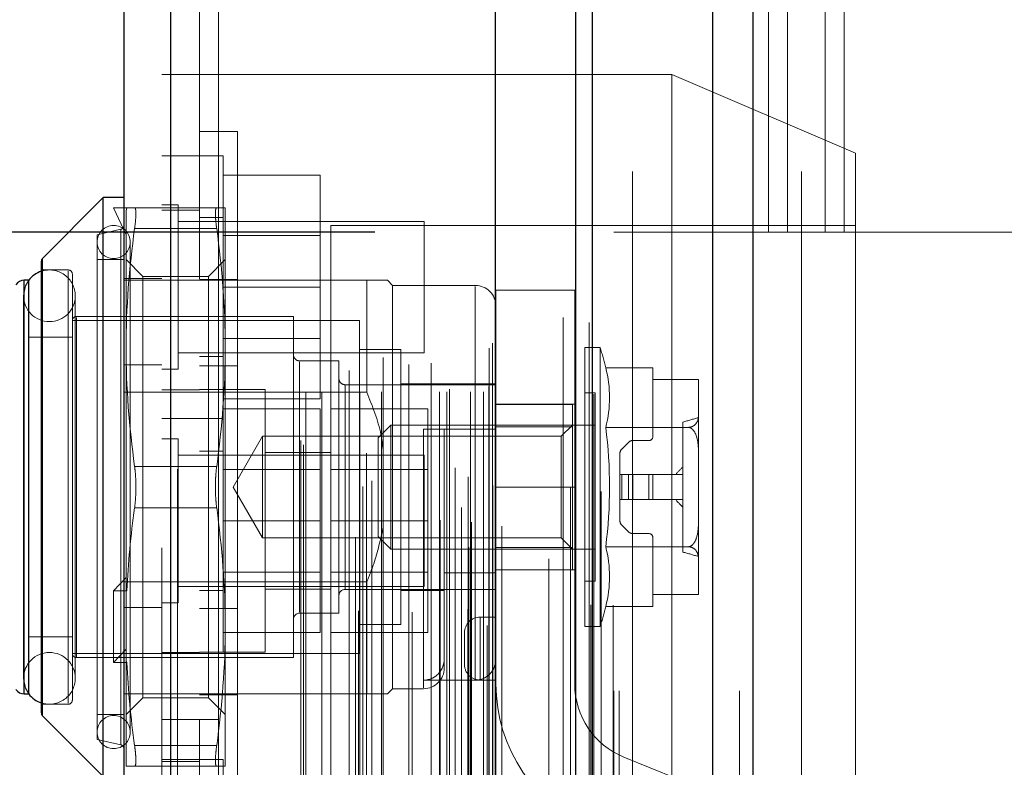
# Model space of a CAD drawing. Header units: inches. Extents: x 0.2 to 10.8, y 0.2 to 8.2.
# Tile 113 of 146: x 5.9521 to 6.0771, y 3.2585 to 3.3534. Entities that reach past the tile are written whole.
import ezdxf

# ---------------------------------------------------------------- set-up
doc = ezdxf.new("R2010")
doc.units = ezdxf.units.IN
doc.header["$MEASUREMENT"] = 0
doc.linetypes.add('HIDDEN', pattern=[0.07500000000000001, 0.05, -0.025])
doc.layers.add('DIMENSIONS', color=140, linetype='Continuous')
doc.styles.add('SLDTEXTSTYLE0', font='TXT', dxfattribs={"width": 0.7})
doc.dimstyles.new('SLDDIMSTYLE0', dxfattribs={"dimtxt": 0.0849609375, "dimasz": 0.13, "dimexe": 0, "dimexo": 0.0625, "dimgap": 0.021240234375, "dimtad": 0, "dimtih": 1, "dimtoh": 1, "dimlfac": 15, "dimrnd": 1e-09, "dimzin": 12, "dimdsep": 46, "dimtxsty": 'SLDTEXTSTYLE0', "dimsah": 1, "dimcen": 0.09, "dimadec": 0, "dimazin": 3, "dimtfac": 1, "dimtofl": 0, "dimtmove": 0, "dimatfit": 3, "dimfxl": 0, "dimfrac": 2, "dimtolj": 1, "dimtzin": 12, "dimarcsym": 0})

# ---------------------------------------------------------------- blocks, each defined once
blk = doc.blocks.new('_D_16')
at = {"layer": 'DIMENSIONS'}
for p, q in [((5.997191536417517, 5.35869554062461), (5.563346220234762, 5.358695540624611)), ((5.688346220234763, 5.358695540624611), (5.688346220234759, 4.423392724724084)), ((5.526772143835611, 4.269341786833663), (5.498242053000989, 4.269341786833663)), ((5.498242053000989, 4.269341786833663), (5.498242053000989, 4.13431092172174)), ((5.849920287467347, 4.269341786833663), (5.87845037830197, 4.269341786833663)), ((5.87845037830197, 4.269341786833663), (5.87845037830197, 4.13431092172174)), ((5.498242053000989, 4.13431092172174), (5.526772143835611, 4.13431092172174)), ((5.87845037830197, 4.13431092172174), (5.849920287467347, 4.13431092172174)), ((5.688346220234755, 3.326428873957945), (5.688346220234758, 4.115290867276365)), ((5.997191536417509, 3.326428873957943), (5.563346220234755, 3.326428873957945))]:
    blk.add_line(p, q, dxfattribs=at)
for points in [[(5.688346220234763, 5.358695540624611), (5.668346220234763, 5.228695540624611), (5.708346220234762, 5.228695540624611)], [(5.688346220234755, 3.326428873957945), (5.708346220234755, 3.456428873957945), (5.668346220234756, 3.456428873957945)]]:
    blk.add_solid(points, dxfattribs=at)
at = {"layer": 'DIMENSIONS', "char_height": 0.08333333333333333, "attachment_point": 1, "style": 'SLDTEXTSTYLE0'}
for s, insert in [('30.48', (5.52677213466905, 4.395784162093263)), ('774.3', (5.526772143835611, 4.241733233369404))]:
    blk.add_mtext(s, dxfattribs=dict(at, insert=insert))
blk = doc.blocks.new('_D_17')
at = {"layer": 'DIMENSIONS'}
for p, q in [((5.97272486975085, 5.450895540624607), (5.251643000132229, 5.450895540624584)), ((5.37664300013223, 5.450895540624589), (5.376643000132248, 4.913216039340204)), ((5.215068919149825, 4.783084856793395), (5.186538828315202, 4.783084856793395)), ((5.186538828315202, 4.783084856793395), (5.186538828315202, 4.648053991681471)), ((5.538217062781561, 4.783084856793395), (5.566747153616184, 4.783084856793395)), ((5.566747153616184, 4.783084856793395), (5.566747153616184, 4.648053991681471)), ((5.186538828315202, 4.648053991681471), (5.215068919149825, 4.648053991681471)), ((5.566747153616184, 4.648053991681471), (5.538217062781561, 4.648053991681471)), ((5.376643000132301, 3.234162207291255), (5.37664300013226, 4.494003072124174)), ((5.972724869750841, 3.234162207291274), (5.2516430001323, 3.234162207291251))]:
    blk.add_line(p, q, dxfattribs=at)
for points in [[(5.37664300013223, 5.450895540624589), (5.356643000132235, 5.320895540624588), (5.396643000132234, 5.32089554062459)], [(5.376643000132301, 3.234162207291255), (5.396643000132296, 3.364162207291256), (5.356643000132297, 3.364162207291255)]]:
    blk.add_solid(points, dxfattribs=at)
at = {"layer": 'DIMENSIONS', "char_height": 0.08333333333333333, "attachment_point": 1, "style": 'SLDTEXTSTYLE0'}
for s, insert in [('33.25', (5.215068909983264, 4.909527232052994)), ('844.6', (5.215068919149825, 4.755476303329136)), ('OPENING', (5.114605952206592, 4.601425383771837))]:
    blk.add_mtext(s, dxfattribs=dict(at, insert=insert))

msp = doc.modelspace()

# ---------------------------------------------------------------- linework, layer by layer
at = {"color": 7, "linetype": 'Continuous', "lineweight": 25}
for p, q in [((6.045185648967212, 5.52489243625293), (6.045185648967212, 3.168228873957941)), ((6.040094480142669, 3.168228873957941), (6.040094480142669, 5.523948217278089)), ((6.022724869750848, 3.168228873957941), (6.022724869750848, 5.516562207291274)), ((6.024833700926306, 3.168228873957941), (6.024833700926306, 5.516769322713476)), ((6.012482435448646, 3.189112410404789), (6.012482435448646, 5.495998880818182)), ((5.971265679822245, 3.196380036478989), (5.971265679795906, 5.488731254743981)), ((5.965315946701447, 5.48637513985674), (5.965315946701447, 3.198736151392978)), ((5.962691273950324, 3.330836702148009), (5.954971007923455, 3.32311643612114)), ((5.965315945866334, 3.330836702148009), (5.962691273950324, 3.330836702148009)), ((5.962691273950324, 3.257345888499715), (5.962691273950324, 3.330836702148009)), ((5.954971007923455, 3.265066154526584), (5.954971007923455, 3.323116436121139)), ((5.954817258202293, 3.265437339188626), (5.954817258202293, 3.322745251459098)), ((5.953218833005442, 3.320338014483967), (5.952650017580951, 3.320338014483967)), ((5.952650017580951, 3.267844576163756), (5.952650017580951, 3.320338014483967)), ((5.953242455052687, 3.267844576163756), (5.953242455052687, 3.320338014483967)), ((5.952650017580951, 3.267844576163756), (5.953218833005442, 3.267844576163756)), ((5.954971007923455, 3.265066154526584), (5.962691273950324, 3.257345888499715))]:
    msp.add_line(p, q, dxfattribs=at)
at = {"color": 7, "linetype": 'HIDDEN', "lineweight": 18}
for p, q in [((6.045185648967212, 5.52489243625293), (6.045185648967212, 3.168228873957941)), ((6.045185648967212, 3.168228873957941), (6.045185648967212, 5.524892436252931)), ((6.045185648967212, 3.168228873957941), (6.045185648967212, 5.524892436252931)), ((6.040094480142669, 3.168228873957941), (6.040094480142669, 5.523948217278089)), ((6.043488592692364, 3.168228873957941), (6.043488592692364, 5.523948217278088)), ((6.043488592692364, 3.168228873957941), (6.043488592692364, 5.523948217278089)), ((6.024833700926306, 3.168228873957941), (6.024833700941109, 5.516769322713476)), ((6.02752486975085, 3.168228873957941), (6.02752486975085, 5.516562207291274)), ((6.028227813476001, 3.168228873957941), (6.028227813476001, 5.516769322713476)), ((6.028227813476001, 3.168228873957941), (6.028227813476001, 5.516769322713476)), ((6.024630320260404, 3.179136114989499), (6.024630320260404, 5.50597517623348)), ((6.009102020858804, 3.186445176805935), (6.009102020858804, 5.498666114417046)), ((6.009102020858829, 3.18644517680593), (6.009102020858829, 5.49866611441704)), ((6.009034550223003, 5.495390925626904), (6.009034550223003, 3.189720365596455)), ((6.009442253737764, 3.189648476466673), (6.009442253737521, 5.495462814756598)), ((6.013315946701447, 3.189112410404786), (6.013315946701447, 5.495998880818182)), ((6.007391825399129, 3.190500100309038), (6.007391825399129, 5.494611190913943)), ((6.008185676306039, 3.19150400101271), (6.008185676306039, 5.493637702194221)), ((6.022026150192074, 5.494010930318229), (6.022026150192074, 3.191109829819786)), ((6.012542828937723, 3.193499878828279), (6.012542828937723, 5.4916114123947)), ((6.025916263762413, 3.193533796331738), (6.025916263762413, 5.491568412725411)), ((5.995652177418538, 3.194151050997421), (5.995652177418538, 5.490960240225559)), ((6.012181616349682, 3.194270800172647), (6.012181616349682, 5.490840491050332)), ((6.012181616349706, 3.194270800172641), (6.012181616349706, 5.490840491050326)), ((6.012564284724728, 3.193667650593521), (6.012564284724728, 5.491443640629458)), ((5.99679743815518, 3.194890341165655), (5.99679743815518, 5.490217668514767)), ((6.005473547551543, 5.489887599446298), (6.005473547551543, 3.195230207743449)), ((5.971265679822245, 5.488731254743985), (5.971265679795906, 3.19638003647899)), ((5.972099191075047, 3.196380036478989), (5.972099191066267, 5.48873125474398)), ((5.972099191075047, 5.488731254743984), (5.972099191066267, 3.19638003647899)), ((6.007367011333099, 3.19653779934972), (6.007367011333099, 5.488573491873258)), ((5.994707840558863, 5.487733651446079), (5.994707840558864, 3.197374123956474)), ((5.996119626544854, 3.198392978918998), (5.996119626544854, 5.486718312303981)), ((5.970115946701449, 5.486375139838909), (5.970115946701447, 3.198736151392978)), ((5.988106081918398, 3.19943488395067), (5.988106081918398, 5.485676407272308)), ((5.98775989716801, 3.200019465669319), (5.98775989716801, 5.485091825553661)), ((6.019276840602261, 5.484970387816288), (6.019276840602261, 3.200121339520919)), ((6.02497937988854, 3.205888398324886), (6.02497937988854, 5.479222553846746)), ((5.988426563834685, 3.206193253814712), (5.988426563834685, 5.478918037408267)), ((5.98842656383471, 3.206193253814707), (5.98842656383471, 5.478918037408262)), ((5.990452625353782, 3.206193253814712), (5.990452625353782, 5.478918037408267)), ((5.995110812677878, 5.478386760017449), (5.995110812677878, 3.206724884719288)), ((5.995280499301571, 3.206193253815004), (5.995280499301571, 5.478918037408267)), ((5.998036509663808, 3.206193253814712), (5.998036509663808, 5.478918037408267)), ((6.001934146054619, 5.478195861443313), (6.001934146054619, 3.206913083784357)), ((6.005373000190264, 3.206193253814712), (6.005373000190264, 5.478918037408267)), ((6.006311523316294, 5.478918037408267), (6.006311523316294, 3.206193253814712)), ((6.006311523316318, 3.206193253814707), (6.006311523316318, 5.478918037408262)), ((6.006644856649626, 3.206526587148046), (6.006644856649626, 5.478584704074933)), ((6.00897818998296, 5.478584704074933), (6.00897818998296, 3.206526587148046)), ((6.009311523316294, 3.206193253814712), (6.009311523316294, 5.478918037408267)), ((6.009311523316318, 5.478918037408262), (6.009311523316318, 3.206193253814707)), ((6.010970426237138, 3.206193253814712), (6.010970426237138, 5.478918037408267)), ((6.010970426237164, 3.206193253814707), (6.010970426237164, 5.478918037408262)), ((6.011644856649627, 3.20685992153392), (6.011644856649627, 5.478251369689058)), ((6.011644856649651, 3.206859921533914), (6.011644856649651, 5.478251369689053)), ((6.011449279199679, 5.476522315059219), (6.011449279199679, 3.208588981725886)), ((5.993899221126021, 3.208886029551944), (5.993899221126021, 5.476225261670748)), ((6.001496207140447, 3.209629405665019), (6.001496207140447, 5.475481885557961)), ((6.001496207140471, 3.209629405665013), (6.001496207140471, 5.475481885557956)), ((6.004340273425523, 3.209826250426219), (6.004340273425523, 5.47528391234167)), ((5.998251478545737, 3.210516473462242), (5.998251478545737, 5.474600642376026)), ((6.01170116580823, 3.21172379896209), (6.01170116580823, 5.473387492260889)), ((6.011701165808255, 3.211723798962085), (6.011701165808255, 5.473387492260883)), ((6.012138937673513, 3.212342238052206), (6.012138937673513, 5.472769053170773)), ((6.012138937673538, 3.2123422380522), (6.012138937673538, 5.472769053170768)), ((6.021092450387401, 3.2156146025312), (6.021092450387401, 5.469496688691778)), ((6.024399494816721, 3.214991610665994), (6.024399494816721, 5.470091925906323)), ((6.029924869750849, 3.234162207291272), (6.029924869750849, 5.450895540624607)), ((6.029924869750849, 3.234162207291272), (6.029924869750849, 5.450895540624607)), ((6.029924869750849, 3.234162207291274), (6.029924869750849, 5.450895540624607)), ((6.029924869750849, 3.234162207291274), (6.029924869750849, 5.450895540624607)), ((5.974915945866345, 5.42052231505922), (5.974915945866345, 3.264588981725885)), ((5.977315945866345, 5.420522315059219), (5.977315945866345, 3.264588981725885)), ((5.977315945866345, 5.42052231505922), (5.977315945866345, 3.264588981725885)), ((5.977315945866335, 3.264588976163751), (5.977315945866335, 5.420522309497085)), ((5.977315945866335, 3.264588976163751), (5.977315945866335, 5.420522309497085)), ((6.047191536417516, 3.32642887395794), (6.047191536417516, 3.767895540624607)), ((6.047191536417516, 3.32642887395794), (6.047191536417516, 3.767895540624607)), ((6.049591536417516, 3.326428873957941), (6.049591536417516, 3.767895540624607)), ((6.054391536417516, 3.326428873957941), (6.054391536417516, 3.767895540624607)), ((6.056791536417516, 3.326428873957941), (6.056791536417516, 3.767895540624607)), ((6.056791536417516, 3.326428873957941), (6.056791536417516, 3.767895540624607)), ((6.051391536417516, 3.234162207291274), (6.051391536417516, 3.487995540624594)), ((5.974915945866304, 3.346444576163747), (5.970115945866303, 3.346444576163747)), ((6.034915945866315, 3.346477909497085), (5.974915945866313, 3.346477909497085)), ((6.034915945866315, 3.346477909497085), (6.034915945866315, 3.289811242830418)), ((6.058249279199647, 3.336477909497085), (6.034915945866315, 3.346477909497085)), ((5.979715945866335, 3.339224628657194), (5.974915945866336, 3.339224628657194)), ((5.979715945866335, 3.339224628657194), (5.979715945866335, 3.248957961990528)), ((5.974915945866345, 3.336144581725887), (5.970115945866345, 3.336144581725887)), ((5.977915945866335, 3.336144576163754), (5.974915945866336, 3.336144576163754)), ((5.977915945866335, 3.30281124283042), (5.977915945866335, 3.336144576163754)), ((6.058249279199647, 3.336477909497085), (6.058249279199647, 3.289811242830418)), ((5.977915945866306, 3.333677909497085), (5.990249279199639, 3.333677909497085)), ((5.990249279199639, 3.319477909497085), (5.990249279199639, 3.333677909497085)), ((5.964003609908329, 3.329524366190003), (5.965578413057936, 3.326113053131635)), ((5.965682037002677, 3.329524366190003), (5.964003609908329, 3.329524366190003)), ((5.965682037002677, 3.329524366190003), (5.965578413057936, 3.3291333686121)), ((5.966664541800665, 3.329524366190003), (5.977090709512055, 3.329524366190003)), ((5.97491594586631, 3.32924457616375), (5.97011594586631, 3.32924457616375)), ((5.972199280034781, 3.329894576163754), (5.970115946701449, 3.329894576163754)), ((5.972199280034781, 3.30906124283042), (5.972199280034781, 3.329894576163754)), ((5.978176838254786, 3.311807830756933), (5.978176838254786, 3.329524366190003)), ((5.965578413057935, 3.311807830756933), (5.965578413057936, 3.3291333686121)), ((5.977915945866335, 3.32831124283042), (5.974915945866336, 3.32831124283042)), ((5.964909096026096, 3.326806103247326), (5.961903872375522, 3.32611229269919)), ((5.964909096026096, 3.326776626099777), (5.964909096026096, 3.261405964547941)), ((5.964909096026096, 3.32677662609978), (5.964909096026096, 3.261405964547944)), ((5.966664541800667, 3.326899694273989), (5.977090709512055, 3.32689969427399)), ((5.966664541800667, 3.32689969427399), (5.977090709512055, 3.32689969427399)), ((5.966664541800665, 3.326899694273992), (5.977090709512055, 3.326899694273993)), ((5.966664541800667, 3.326899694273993), (5.977090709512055, 3.326899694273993)), ((6.003449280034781, 3.32781124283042), (5.972199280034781, 3.32781124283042)), ((5.991582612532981, 3.327311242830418), (5.991582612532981, 3.252311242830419)), ((6.058249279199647, 3.327311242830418), (5.991582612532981, 3.327311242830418)), ((6.003449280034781, 3.311144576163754), (6.003449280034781, 3.32781124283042)), ((5.961903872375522, 3.262070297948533), (5.961903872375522, 3.32611229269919)), ((5.990249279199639, 3.326007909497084), (5.977915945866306, 3.326007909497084)), ((6.047191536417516, 3.32642887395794), (6.02752486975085, 3.32642887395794)), ((6.049591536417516, 3.32642887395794), (6.047191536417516, 3.32642887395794)), ((6.056791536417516, 3.326428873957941), (6.049591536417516, 3.326428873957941)), ((6.100491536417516, 3.326428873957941), (6.056791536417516, 3.326428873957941)), ((5.966103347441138, 3.262988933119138), (5.966103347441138, 3.325193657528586)), ((5.954971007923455, 3.323116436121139), (5.954971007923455, 3.294091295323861)), ((5.954971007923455, 3.323087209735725), (5.954971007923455, 3.265095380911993)), ((5.965315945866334, 3.322962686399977), (5.961903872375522, 3.322962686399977)), ((5.967709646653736, 3.320831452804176), (5.965578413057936, 3.322962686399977)), ((5.978176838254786, 3.322962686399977), (5.976045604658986, 3.320831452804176)), ((5.958229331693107, 3.321650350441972), (5.954817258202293, 3.321650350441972)), ((5.958229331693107, 3.32153278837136), (5.958229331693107, 3.266649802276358)), ((5.958229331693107, 3.321532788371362), (5.958229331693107, 3.266649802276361)), ((5.958754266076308, 3.267057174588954), (5.958754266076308, 3.32112541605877)), ((5.970115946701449, 3.320577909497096), (5.965315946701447, 3.320577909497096)), ((5.967709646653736, 3.280721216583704), (5.967709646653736, 3.320831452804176)), ((5.976045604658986, 3.320831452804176), (5.967709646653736, 3.320831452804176)), ((5.979715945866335, 3.320457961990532), (5.974915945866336, 3.320457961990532)), ((5.976045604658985, 3.280721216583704), (5.976045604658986, 3.320831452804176)), ((5.952650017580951, 3.320338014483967), (5.952650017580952, 3.294091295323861)), ((5.952650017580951, 3.320308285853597), (5.952650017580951, 3.267874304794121)), ((5.953242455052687, 3.320338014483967), (5.953218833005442, 3.320338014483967)), ((5.996155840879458, 3.320338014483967), (5.965315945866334, 3.320338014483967)), ((5.977915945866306, 3.319477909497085), (5.990249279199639, 3.319477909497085)), ((5.990249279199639, 3.305277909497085), (5.990249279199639, 3.319477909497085)), ((5.996155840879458, 3.306119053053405), (5.996155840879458, 3.320338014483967)), ((5.999436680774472, 3.319681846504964), (5.998780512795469, 3.320338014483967)), ((5.999436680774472, 3.26850074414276), (5.999436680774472, 3.319681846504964)), ((6.009935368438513, 3.319681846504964), (5.999436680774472, 3.319681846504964)), ((6.009935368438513, 3.269578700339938), (6.009935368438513, 3.319561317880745)), ((6.009935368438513, 3.269578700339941), (6.009935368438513, 3.319561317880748)), ((5.95256266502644, 3.318369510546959), (5.95256266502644, 3.269813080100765)), ((5.959124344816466, 3.269813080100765), (5.959124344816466, 3.318369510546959)), ((6.012560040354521, 3.29409260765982), (6.012560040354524, 3.31909260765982)), ((6.022560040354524, 3.31909260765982), (6.012560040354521, 3.31909260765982)), ((6.022560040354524, 3.29409260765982), (6.022560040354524, 3.31909260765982)), ((5.98683825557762, 3.315744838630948), (5.959279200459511, 3.315744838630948)), ((5.959279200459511, 3.315626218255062), (5.959279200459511, 3.272556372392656)), ((5.959279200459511, 3.315626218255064), (5.959279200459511, 3.272556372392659)), ((5.98683825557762, 3.272437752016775), (5.98683825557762, 3.315744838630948)), ((5.995237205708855, 3.315219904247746), (5.958754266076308, 3.315219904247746)), ((5.995237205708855, 3.272962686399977), (5.995237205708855, 3.315219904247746)), ((5.958754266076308, 3.313120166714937), (5.953242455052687, 3.313120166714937)), ((5.977915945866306, 3.312947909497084), (5.990249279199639, 3.312947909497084)), ((5.965578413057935, 3.281116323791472), (5.965578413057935, 3.311807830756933)), ((5.978176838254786, 3.276374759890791), (5.978176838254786, 3.311807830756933)), ((6.02384612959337, 3.276374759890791), (6.02384612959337, 3.311807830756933)), ((6.025799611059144, 3.311807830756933), (6.02384612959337, 3.311807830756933)), ((6.025799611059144, 3.276374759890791), (6.025799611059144, 3.311807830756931)), ((5.972199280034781, 3.311144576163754), (6.003449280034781, 3.311144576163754)), ((5.974915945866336, 3.310644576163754), (5.977915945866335, 3.310644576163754)), ((6.000486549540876, 3.311545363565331), (5.995237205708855, 3.311545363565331)), ((6.000486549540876, 3.276637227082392), (6.000486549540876, 3.311545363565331)), ((5.970115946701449, 3.309611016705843), (5.965315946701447, 3.309611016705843)), ((5.979715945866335, 3.30949106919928), (5.974915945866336, 3.30949106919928)), ((5.992612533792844, 3.310101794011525), (5.987625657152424, 3.310101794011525)), ((5.987625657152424, 3.309985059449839), (5.987625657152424, 3.27819753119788)), ((5.987625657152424, 3.309985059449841), (5.987625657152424, 3.278197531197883)), ((5.992612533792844, 3.278080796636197), (5.992612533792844, 3.310101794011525)), ((6.026510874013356, 3.309244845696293), (6.032507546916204, 3.309244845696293)), ((6.032507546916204, 3.30772949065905), (6.032507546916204, 3.309244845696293)), ((5.970115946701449, 3.30906124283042), (5.972199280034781, 3.30906124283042)), ((6.012560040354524, 3.307083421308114), (5.993399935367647, 3.307083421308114)), ((5.993399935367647, 3.307053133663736), (5.993399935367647, 3.281129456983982)), ((5.993399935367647, 3.307053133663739), (5.993399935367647, 3.281129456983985)), ((6.012560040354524, 3.307214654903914), (6.000486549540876, 3.307214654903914)), ((6.038281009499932, 3.30772949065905), (6.032507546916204, 3.30772949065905)), ((6.032507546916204, 3.300521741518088), (6.032507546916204, 3.30772949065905)), ((6.038281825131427, 3.307657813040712), (6.038281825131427, 3.307682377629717)), ((6.038281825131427, 3.307657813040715), (6.038281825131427, 3.30768237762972)), ((6.038281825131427, 3.303255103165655), (6.038281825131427, 3.307657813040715)), ((5.996155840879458, 3.306119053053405), (5.965315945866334, 3.306119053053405)), ((5.974915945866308, 3.306444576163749), (5.970115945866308, 3.306444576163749)), ((5.977915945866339, 3.306477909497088), (5.974915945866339, 3.306477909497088)), ((5.983249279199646, 3.306477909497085), (5.977915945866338, 3.306477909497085)), ((5.983249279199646, 3.273144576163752), (5.983249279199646, 3.306477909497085)), ((6.025158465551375, 3.306033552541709), (6.02384612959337, 3.306033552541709)), ((6.025158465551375, 3.282149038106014), (6.025158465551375, 3.306033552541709)), ((5.977915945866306, 3.305277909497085), (5.990249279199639, 3.305277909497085)), ((6.012560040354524, 3.304592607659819), (6.022560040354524, 3.304592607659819)), ((6.022271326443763, 3.304589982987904), (6.012560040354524, 3.304589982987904)), ((6.022271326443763, 3.301744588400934), (6.022271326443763, 3.304589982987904)), ((5.977915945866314, 3.304011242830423), (5.990249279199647, 3.304011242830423)), ((5.990249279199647, 3.289811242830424), (5.990249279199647, 3.304011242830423)), ((5.991582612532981, 3.304011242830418), (6.003915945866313, 3.304011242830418)), ((6.003915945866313, 3.289811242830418), (6.003915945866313, 3.304011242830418)), ((6.038281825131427, 3.298494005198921), (6.038281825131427, 3.303255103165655)), ((5.970115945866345, 3.302811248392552), (5.974915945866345, 3.302811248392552)), ((5.974915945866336, 3.30281124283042), (5.977915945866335, 3.30281124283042)), ((5.977915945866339, 3.28981124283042), (5.977915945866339, 3.302811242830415)), ((5.999209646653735, 3.301965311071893), (5.997599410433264, 3.300355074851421)), ((5.999209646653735, 3.28621727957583), (5.999209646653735, 3.301965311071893)), ((6.025158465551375, 3.301965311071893), (5.999209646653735, 3.301965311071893)), ((6.022271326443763, 3.301744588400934), (6.012560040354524, 3.301744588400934)), ((6.022271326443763, 3.301965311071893), (6.020850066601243, 3.300544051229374)), ((6.022271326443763, 3.286438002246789), (6.022271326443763, 3.301744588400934)), ((6.026510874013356, 3.301668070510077), (6.037020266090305, 3.301668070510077)), ((6.036313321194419, 3.285837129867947), (6.036313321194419, 3.302345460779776)), ((5.98290387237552, 3.300544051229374), (5.979178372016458, 3.294091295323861)), ((5.98290387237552, 3.28763853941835), (5.98290387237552, 3.300544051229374)), ((6.020850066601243, 3.300544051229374), (5.98290387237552, 3.300544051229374)), ((6.003373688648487, 3.301440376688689), (6.003373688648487, 3.268617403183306)), ((6.003373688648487, 3.301440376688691), (6.003373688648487, 3.268617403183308)), ((6.012560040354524, 3.301440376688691), (6.005998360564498, 3.301440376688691)), ((6.005998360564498, 3.301440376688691), (6.005998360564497, 3.283218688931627)), ((6.020850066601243, 3.294091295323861), (6.020850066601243, 3.300544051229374)), ((5.972199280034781, 3.300227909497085), (5.970115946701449, 3.300227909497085)), ((5.972199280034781, 3.289811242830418), (5.972199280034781, 3.300227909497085)), ((5.997599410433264, 3.287827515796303), (5.997599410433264, 3.300355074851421)), ((6.02853869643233, 3.298915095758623), (6.02938978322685, 3.299766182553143)), ((6.029946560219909, 3.299996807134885), (6.031982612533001, 3.299996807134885)), ((6.003449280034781, 3.298144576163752), (5.972199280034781, 3.298144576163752)), ((5.977915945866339, 3.298644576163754), (5.974915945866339, 3.298644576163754)), ((5.991582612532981, 3.298477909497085), (5.983249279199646, 3.298477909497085)), ((6.003449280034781, 3.289811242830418), (6.003449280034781, 3.298144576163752)), ((6.028308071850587, 3.295666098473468), (6.028308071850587, 3.298358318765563)), ((6.038281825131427, 3.289688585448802), (6.038281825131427, 3.298494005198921)), ((5.966664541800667, 3.296715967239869), (5.977090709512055, 3.296715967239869)), ((5.966664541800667, 3.296715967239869), (5.977090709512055, 3.296715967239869)), ((5.966664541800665, 3.296715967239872), (5.977090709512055, 3.296715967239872)), ((5.966664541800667, 3.296715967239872), (5.977090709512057, 3.296715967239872)), ((5.990249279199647, 3.296341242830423), (5.977915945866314, 3.296341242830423)), ((6.003915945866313, 3.296341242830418), (5.99158261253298, 3.296341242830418)), ((6.028308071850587, 3.295666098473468), (6.028308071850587, 3.292516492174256)), ((6.02853869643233, 3.295666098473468), (6.028308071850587, 3.295666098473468)), ((6.02853869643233, 3.295666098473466), (6.02853869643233, 3.292516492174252)), ((6.02853869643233, 3.295666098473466), (6.02853869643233, 3.292516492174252)), ((6.02938978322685, 3.295666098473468), (6.02853869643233, 3.295666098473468)), ((6.02853869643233, 3.295666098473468), (6.02853869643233, 3.292516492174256)), ((6.02853869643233, 3.295666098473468), (6.02853869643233, 3.292516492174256)), ((6.02938978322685, 3.295666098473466), (6.02938978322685, 3.292516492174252)), ((6.02938978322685, 3.295666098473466), (6.02938978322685, 3.292516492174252)), ((6.029946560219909, 3.295666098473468), (6.02938978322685, 3.295666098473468)), ((6.02938978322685, 3.295666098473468), (6.02938978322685, 3.292516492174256)), ((6.02938978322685, 3.295666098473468), (6.02938978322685, 3.292516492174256)), ((6.029946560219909, 3.295666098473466), (6.029946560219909, 3.292516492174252)), ((6.029946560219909, 3.295666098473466), (6.029946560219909, 3.292516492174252)), ((6.029946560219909, 3.295666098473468), (6.029946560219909, 3.292516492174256)), ((6.031982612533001, 3.295666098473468), (6.029946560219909, 3.295666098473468)), ((6.029946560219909, 3.295666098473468), (6.029946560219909, 3.292516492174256)), ((6.031982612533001, 3.295666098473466), (6.031982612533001, 3.292516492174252)), ((6.031982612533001, 3.295666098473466), (6.031982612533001, 3.292516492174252)), ((6.031982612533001, 3.295666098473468), (6.031982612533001, 3.292516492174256)), ((6.032507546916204, 3.295666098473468), (6.031982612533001, 3.295666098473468)), ((6.031982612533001, 3.295666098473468), (6.031982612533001, 3.292516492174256)), ((6.036313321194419, 3.295666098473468), (6.032507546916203, 3.295666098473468)), ((6.032507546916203, 3.295666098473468), (6.032507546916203, 3.292516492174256)), ((5.952650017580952, 3.294091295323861), (5.952650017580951, 3.267844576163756)), ((5.954971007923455, 3.294091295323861), (5.954971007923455, 3.265066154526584)), ((5.979178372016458, 3.294091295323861), (5.98290387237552, 3.28763853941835)), ((6.012560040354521, 3.294092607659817), (6.022560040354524, 3.294092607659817)), ((6.012560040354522, 3.294092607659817), (6.022560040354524, 3.294092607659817)), ((6.012560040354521, 3.29409260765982), (6.012560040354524, 3.26909260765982)), ((6.012560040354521, 3.29409260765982), (6.022560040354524, 3.29409260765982)), ((6.012560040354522, 3.29409260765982), (6.022560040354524, 3.29409260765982)), ((6.020850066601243, 3.28763853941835), (6.020850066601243, 3.294091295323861)), ((6.022560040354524, 3.26909260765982), (6.022560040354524, 3.29409260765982)), ((6.02853869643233, 3.292516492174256), (6.028308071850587, 3.292516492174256)), ((6.028308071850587, 3.289824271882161), (6.028308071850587, 3.292516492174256)), ((6.02938978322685, 3.292516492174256), (6.02853869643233, 3.292516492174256)), ((6.029946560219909, 3.292516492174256), (6.02938978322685, 3.292516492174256)), ((6.031982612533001, 3.292516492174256), (6.029946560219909, 3.292516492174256)), ((6.032507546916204, 3.292516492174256), (6.031982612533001, 3.292516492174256)), ((6.036313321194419, 3.292516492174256), (6.032507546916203, 3.292516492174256)), ((5.966664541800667, 3.291466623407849), (5.977090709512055, 3.291466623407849)), ((5.966664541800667, 3.291466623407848), (5.977090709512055, 3.291466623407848)), ((5.966664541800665, 3.291466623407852), (5.977090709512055, 3.291466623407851)), ((5.966664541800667, 3.291466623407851), (5.977090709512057, 3.291466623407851)), ((5.972199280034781, 3.279394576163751), (5.972199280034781, 3.289811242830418)), ((5.977915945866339, 3.273144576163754), (5.977915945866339, 3.28981124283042)), ((5.977915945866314, 3.289811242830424), (5.990249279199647, 3.289811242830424)), ((5.990249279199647, 3.275611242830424), (5.990249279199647, 3.289811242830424)), ((5.991582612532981, 3.289811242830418), (6.003915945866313, 3.289811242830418)), ((6.003449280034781, 3.281477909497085), (6.003449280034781, 3.289811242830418)), ((6.003915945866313, 3.275611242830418), (6.003915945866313, 3.289811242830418)), ((6.02938978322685, 3.288416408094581), (6.02853869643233, 3.289267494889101)), ((6.034915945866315, 3.289811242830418), (6.034915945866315, 3.233144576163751)), ((6.038281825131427, 3.284927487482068), (6.038281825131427, 3.289688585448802)), ((6.058249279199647, 3.289811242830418), (6.058249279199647, 3.243144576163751)), ((6.031982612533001, 3.288185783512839), (6.029946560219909, 3.288185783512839)), ((5.98290387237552, 3.28763853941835), (6.020850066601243, 3.28763853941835)), ((5.997599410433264, 3.287827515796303), (5.999209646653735, 3.28621727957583)), ((6.020850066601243, 3.28763853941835), (6.022271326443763, 3.28621727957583)), ((6.032507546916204, 3.280453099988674), (6.032507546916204, 3.287660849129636)), ((5.999209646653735, 3.28621727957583), (6.025158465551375, 3.28621727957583)), ((6.022271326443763, 3.286438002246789), (6.012560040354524, 3.286438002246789)), ((6.022271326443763, 3.283592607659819), (6.022271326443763, 3.286438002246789)), ((6.026510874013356, 3.286514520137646), (6.037020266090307, 3.286514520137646)), ((6.038281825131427, 3.280524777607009), (6.038281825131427, 3.284927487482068)), ((5.977915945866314, 3.283281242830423), (5.990249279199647, 3.283281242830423)), ((5.99158261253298, 3.283281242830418), (6.003915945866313, 3.283281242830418)), ((6.012560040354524, 3.283218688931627), (6.005998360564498, 3.283218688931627)), ((6.005998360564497, 3.272333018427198), (6.005998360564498, 3.283218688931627)), ((6.012560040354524, 3.283592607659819), (6.022560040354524, 3.283592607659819)), ((5.965578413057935, 3.282626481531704), (5.964003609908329, 3.28092082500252)), ((5.996155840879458, 3.282063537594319), (5.965315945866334, 3.282063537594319)), ((5.996155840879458, 3.267844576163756), (5.996155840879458, 3.282063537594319)), ((6.02384612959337, 3.282149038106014), (6.025158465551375, 3.282149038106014)), ((5.964003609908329, 3.271828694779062), (5.964003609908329, 3.28092082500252)), ((5.964003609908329, 3.28092082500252), (5.965682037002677, 3.28092082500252)), ((5.965682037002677, 3.28092082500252), (5.965578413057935, 3.281116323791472)), ((5.965578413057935, 3.281116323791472), (5.965578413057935, 3.273534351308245)), ((5.967709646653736, 3.267351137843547), (5.967709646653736, 3.280721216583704)), ((5.972199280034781, 3.281477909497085), (6.003449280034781, 3.281477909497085)), ((5.974915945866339, 3.280977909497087), (5.977915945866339, 3.280977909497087)), ((5.976045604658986, 3.267351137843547), (5.976045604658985, 3.280721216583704)), ((5.983249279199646, 3.281144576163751), (5.991582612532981, 3.281144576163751)), ((5.993399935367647, 3.28109916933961), (6.012560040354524, 3.28109916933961)), ((6.000486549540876, 3.280967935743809), (6.005998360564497, 3.280967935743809)), ((6.032507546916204, 3.280453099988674), (6.038281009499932, 3.280453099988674)), ((6.032507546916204, 3.27893774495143), (6.032507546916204, 3.280453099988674)), ((6.038281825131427, 3.280500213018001), (6.038281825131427, 3.280524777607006)), ((6.038281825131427, 3.280500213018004), (6.038281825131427, 3.280524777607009)), ((5.970115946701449, 3.279394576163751), (5.972199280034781, 3.279394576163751)), ((5.970115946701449, 3.278811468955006), (5.965315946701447, 3.278811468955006)), ((5.979715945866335, 3.278691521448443), (5.974915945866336, 3.278691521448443)), ((5.987625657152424, 3.278080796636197), (5.992612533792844, 3.278080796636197)), ((6.026510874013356, 3.27893774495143), (6.032507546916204, 3.27893774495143)), ((6.010560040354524, 3.277592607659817), (6.010560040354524, 3.269592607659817)), ((6.010560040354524, 3.269592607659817), (6.010560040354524, 3.277592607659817)), ((6.010560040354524, 3.27759260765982), (6.010560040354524, 3.26959260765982)), ((6.010560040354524, 3.27759260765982), (6.012560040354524, 3.27759260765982)), ((6.010560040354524, 3.26959260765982), (6.010560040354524, 3.27759260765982)), ((5.977915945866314, 3.275611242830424), (5.990249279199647, 3.275611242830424)), ((5.978176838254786, 3.25865822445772), (5.978176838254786, 3.276374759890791)), ((5.991582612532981, 3.275611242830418), (6.003915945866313, 3.275611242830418)), ((5.995237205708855, 3.276637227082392), (6.000486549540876, 3.276637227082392)), ((6.008560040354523, 3.27559260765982), (6.008560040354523, 3.27159260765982)), ((6.02384612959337, 3.276374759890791), (6.025799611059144, 3.276374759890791)), ((5.953242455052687, 3.275062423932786), (5.958754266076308, 3.275062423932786)), ((5.958754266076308, 3.272962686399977), (5.995237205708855, 3.272962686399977)), ((5.965578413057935, 3.273534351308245), (5.964003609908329, 3.271828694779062)), ((5.965578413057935, 3.272024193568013), (5.965578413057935, 3.273534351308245)), ((5.970115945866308, 3.273111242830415), (5.974915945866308, 3.273111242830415)), ((5.974915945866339, 3.273144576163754), (5.977915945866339, 3.273144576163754)), ((5.977915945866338, 3.273144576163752), (5.983249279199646, 3.273144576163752)), ((5.959279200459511, 3.272437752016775), (5.98683825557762, 3.272437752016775)), ((5.964003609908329, 3.271828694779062), (5.965682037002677, 3.271828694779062)), ((5.965682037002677, 3.271828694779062), (5.965578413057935, 3.272024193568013)), ((5.965578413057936, 3.25865822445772), (5.965578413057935, 3.272024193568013)), ((6.005998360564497, 3.27112541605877), (6.005998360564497, 3.272333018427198)), ((6.009935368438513, 3.269578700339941), (6.003373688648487, 3.269578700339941)), ((6.010560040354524, 3.26959260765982), (6.012560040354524, 3.26959260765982)), ((5.998780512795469, 3.267844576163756), (5.999436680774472, 3.268500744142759)), ((5.999436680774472, 3.26850074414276), (6.003373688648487, 3.26850074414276)), ((5.953218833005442, 3.267844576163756), (5.953242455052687, 3.267844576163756)), ((5.970115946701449, 3.267844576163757), (5.965315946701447, 3.267844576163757)), ((5.965578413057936, 3.265219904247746), (5.967709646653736, 3.267351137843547)), ((5.967709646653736, 3.267351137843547), (5.976045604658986, 3.267351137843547)), ((5.996155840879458, 3.267844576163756), (5.970115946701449, 3.267844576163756)), ((5.979715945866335, 3.267724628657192), (5.974915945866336, 3.267724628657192)), ((5.976045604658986, 3.267351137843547), (5.978176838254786, 3.265219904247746)), ((5.954817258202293, 3.266532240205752), (5.958229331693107, 3.266532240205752)), ((5.961903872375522, 3.265219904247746), (5.965315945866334, 3.265219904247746)), ((5.977315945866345, 3.264588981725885), (5.970115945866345, 3.264588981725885)), ((5.974915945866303, 3.221444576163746), (5.974915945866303, 3.264588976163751)), ((5.977315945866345, 3.264588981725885), (5.977315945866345, 3.208588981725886)), ((5.961903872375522, 3.262070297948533), (5.964909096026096, 3.261376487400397)), ((5.966664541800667, 3.261282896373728), (5.977090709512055, 3.261282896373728)), ((5.966664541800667, 3.261282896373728), (5.977090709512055, 3.261282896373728)), ((5.966664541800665, 3.26128289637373), (5.977090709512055, 3.26128289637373)), ((5.966664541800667, 3.26128289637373), (5.977090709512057, 3.26128289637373)), ((5.974915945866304, 3.259511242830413), (5.970115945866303, 3.259511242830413)), ((5.97011594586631, 3.259244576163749), (5.97491594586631, 3.259244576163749)), ((5.977915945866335, 3.259511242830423), (5.974915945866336, 3.259511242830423)), ((5.977915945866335, 3.226177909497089), (5.977915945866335, 3.259511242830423)), ((6.046725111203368, 3.252577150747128), (6.028810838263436, 3.259822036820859)), ((5.966664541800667, 3.25865822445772), (5.977090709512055, 3.25865822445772))]:
    msp.add_line(p, q, dxfattribs=at)
at = {"color": 7, "linetype": 'HIDDEN', "lineweight": 18, "flags": 128}
for points in [[(6.027436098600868, 3.179087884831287), (6.027436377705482, 4.319024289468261), (6.027436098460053, 5.506019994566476)], [(6.027436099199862, 3.179090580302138), (6.027436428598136, 4.333343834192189), (6.027436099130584, 5.506020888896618)], [(6.025916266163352, 3.193524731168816), (6.025916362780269, 4.366719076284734), (6.025916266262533, 5.491588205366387)], [(6.024979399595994, 3.205902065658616), (6.024979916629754, 4.295488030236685), (6.024979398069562, 5.479223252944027)], [(6.019286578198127, 5.477858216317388), (6.019286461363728, 4.351752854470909), (6.019286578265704, 3.207251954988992)], [(6.019286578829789, 5.477860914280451), (6.019286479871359, 4.366084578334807), (6.01928657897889, 3.207251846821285)], [(5.953218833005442, 3.320338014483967), (5.952812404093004, 3.319625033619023), (5.95256266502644, 3.318369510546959)], [(5.95256266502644, 3.269813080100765), (5.952812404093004, 3.2685575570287), (5.953218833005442, 3.267844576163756)]]:
    msp.add_lwpolyline(points, dxfattribs=at)
at = {"color": 7, "linetype": 'HIDDEN', "lineweight": 18}
for centre, radius, start, end in [((5.964003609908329, 3.325193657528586), 0.002099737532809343, 0, 180), ((5.964791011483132, 3.327317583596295), 0.000524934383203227, 283.0000000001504, 359.9999999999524), ((5.964003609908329, 3.325193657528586), 0.002099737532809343, 180, 0), ((5.955843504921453, 3.318369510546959), 0.003280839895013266, 0, 108.2280527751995), ((5.958229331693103, 3.321125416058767), 0.0005249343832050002, 2.908299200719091e-10, 89.99999999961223), ((6.009935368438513, 3.317057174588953), 0.00262467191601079, 0, 90), ((5.955843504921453, 3.318369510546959), 0.003280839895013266, 180, 0), ((5.959279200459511, 3.315219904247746), 0.0005249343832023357, 90, 180), ((5.966932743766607, 3.29409129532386), 0.06147506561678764, 14.27044514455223, 16.74966025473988), ((5.987625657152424, 3.310889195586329), 0.0007874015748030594, 180, 270.0000000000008), ((6.011766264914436, 3.305456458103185), 0.01522351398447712, 345.5904657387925, 14.40953426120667), ((5.993399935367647, 3.307870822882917), 0.0007874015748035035, 180, 270.0000000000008), ((6.035181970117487, 3.307658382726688), 0.003099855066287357, 359.9894702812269, 1.314429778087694), ((6.036920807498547, 3.307682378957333), 0.001361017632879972, 359.999944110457, 1.983692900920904), ((6.035181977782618, 3.307658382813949), 0.00309984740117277, 359.9894686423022, 1.314431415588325), ((5.966932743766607, 3.29409129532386), 0.06005798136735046, 352.7523851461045, 7.247614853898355), ((6.416064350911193, 1.945129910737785), 1.409342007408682, 105.5486178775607, 105.6317027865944), ((6.031982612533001, 3.300521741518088), 0.0005249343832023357, 270.0000000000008, 0), ((6.029946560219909, 3.299209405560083), 0.0007874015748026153, 90, 134.9999999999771), ((6.02909547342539, 3.298358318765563), 0.0007874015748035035, 135.0000000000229, 180), ((6.02909547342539, 3.289824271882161), 0.0007874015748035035, 180, 224.9999999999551), ((6.029946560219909, 3.288973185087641), 0.0007874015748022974, 225.0000000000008, 270.0000000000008), ((6.031982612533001, 3.287660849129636), 0.0005249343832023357, 0, 90), ((6.011766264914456, 3.282726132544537), 0.01522351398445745, 345.5904657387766, 14.40953426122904), ((6.416064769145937, 4.643054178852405), 1.409343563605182, 254.3682972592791, 254.4513820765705), ((5.993399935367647, 3.280311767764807), 0.0007874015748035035, 90, 180), ((6.035181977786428, 3.280524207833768), 0.00309984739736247, 358.6855685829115, 0.01053135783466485), ((6.03518197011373, 3.280524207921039), 0.003099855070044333, 358.685570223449, 0.01052971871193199), ((6.036920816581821, 3.280500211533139), 0.001361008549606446, 358.0163004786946, 6.25098784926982e-05), ((5.987625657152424, 3.277293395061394), 0.0007874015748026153, 90, 180), ((5.966932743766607, 3.29409129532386), 0.06147506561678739, 343.2503397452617, 345.729554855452), ((6.010560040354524, 3.27559260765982), 0.002000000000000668, 90, 180), ((5.955843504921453, 3.269813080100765), 0.003280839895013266, 0, 180), ((5.959279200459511, 3.272962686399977), 0.0005249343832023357, 180, 270.0000000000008), ((6.003373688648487, 3.27112541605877), 0.00262467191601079, 270.0000000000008, 0), ((6.010560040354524, 3.27159260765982), 0.002000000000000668, 180, 270.0000000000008), ((5.955843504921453, 3.269813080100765), 0.003280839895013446, 251.7719472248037, 0), ((6.032560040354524, 3.26909260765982), 0.02000000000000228, 180, 247.980618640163), ((6.032560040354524, 3.26909260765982), 0.01000000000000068, 180, 247.9806186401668), ((5.958229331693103, 3.267057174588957), 0.0005249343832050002, 270.0000000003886, 359.99999999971), ((5.964003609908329, 3.262988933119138), 0.002099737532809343, 0, 180), ((5.964003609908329, 3.262988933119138), 0.002099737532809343, 180, 0), ((5.964791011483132, 3.260865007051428), 0.0005249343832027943, 4.847165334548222e-11, 76.99999999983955)]:
    msp.add_arc(centre, radius, start, end, dxfattribs=at)
at = {"color": 7, "linetype": 'Continuous', "lineweight": 25}
for centre, radius, start, end in [((5.955342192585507, 3.322745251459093), 0.0005249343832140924, 135.0000000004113, 179.9999999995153), ((5.955843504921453, 3.318369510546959), 0.003280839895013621, 108.2280527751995, 143.1301023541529), ((5.952650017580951, 3.319025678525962), 0.001312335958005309, 90, 145.150095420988), ((5.952650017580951, 3.269156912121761), 0.001312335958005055, 214.8499045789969, 270.0000000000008), ((5.955843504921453, 3.269813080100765), 0.003280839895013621, 216.8698976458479, 251.7719472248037), ((5.955342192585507, 3.265437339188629), 0.000524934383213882, 180.0000000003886, 224.9999999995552)]:
    msp.add_arc(centre, radius, start, end, dxfattribs=at)
at = {"color": 7, "linetype": 'HIDDEN', "lineweight": 18}
for points in [[(5.965682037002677, 3.329524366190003), (5.9658419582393, 3.329524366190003), (5.966185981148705, 3.329524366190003), (5.966664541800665, 3.329524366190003)], [(5.977090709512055, 3.329524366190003), (5.97777525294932, 3.329524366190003), (5.978176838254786, 3.329524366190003), (5.978176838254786, 3.329524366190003)], [(5.966664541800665, 3.326899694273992), (5.965979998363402, 3.321886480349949), (5.965578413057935, 3.316857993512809), (5.965578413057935, 3.311807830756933)], [(5.978176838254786, 3.311807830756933), (5.978176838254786, 3.31685799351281), (5.97777525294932, 3.321886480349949), (5.977090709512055, 3.326899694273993)], [(5.965578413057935, 3.311807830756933), (5.965578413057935, 3.306757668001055), (5.965979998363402, 3.301729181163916), (5.966664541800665, 3.296715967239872)], [(5.977090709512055, 3.296715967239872), (5.97777525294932, 3.301729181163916), (5.978176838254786, 3.306757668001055), (5.978176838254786, 3.311807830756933)], [(6.036313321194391, 3.296647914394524), (6.035981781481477, 3.29634043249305), (6.035663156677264, 3.296020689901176), (6.035381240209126, 3.295666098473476)], [(6.035381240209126, 3.292516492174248), (6.035663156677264, 3.292161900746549), (6.035981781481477, 3.291842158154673), (6.036313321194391, 3.291534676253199)], [(5.965682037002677, 3.28092082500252), (5.9658419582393, 3.284447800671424), (5.966185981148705, 3.287961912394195), (5.966664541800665, 3.291466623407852)], [(5.978176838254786, 3.276374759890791), (5.978176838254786, 3.281424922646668), (5.97777525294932, 3.286453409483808), (5.977090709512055, 3.291466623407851)], [(5.977090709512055, 3.26128289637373), (5.97777525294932, 3.266296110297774), (5.978176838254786, 3.271324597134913), (5.978176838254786, 3.276374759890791)], [(5.966664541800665, 3.26128289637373), (5.966185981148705, 3.264787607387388), (5.9658419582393, 3.268301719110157), (5.965682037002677, 3.271828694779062)], [(5.966664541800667, 3.25865822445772), (5.965979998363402, 3.25865822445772), (5.965578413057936, 3.25865822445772), (5.965578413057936, 3.25865822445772)], [(5.978176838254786, 3.25865822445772), (5.978176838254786, 3.25865822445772), (5.97777525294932, 3.25865822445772), (5.977090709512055, 3.25865822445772)]]:
    msp.add_open_spline(points, degree=3, dxfattribs=at)
for points, knots in [([(5.966664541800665, 3.329524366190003), (5.966718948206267, 3.329524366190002), (5.966759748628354, 3.329464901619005), (5.966815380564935, 3.329228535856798), (5.966829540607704, 3.329050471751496), (5.966829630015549, 3.328593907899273), (5.966815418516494, 3.328308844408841), (5.96676014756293, 3.32766331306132), (5.966718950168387, 3.327298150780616), (5.966664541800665, 3.326899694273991)], [0, 0, 0, 0, 0.25, 0.25, 0.5, 0.5, 0.75, 0.75, 1, 1, 1, 1]), ([(5.977090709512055, 3.326899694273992), (5.977036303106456, 3.32729813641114), (5.976995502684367, 3.327659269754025), (5.976939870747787, 3.328307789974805), (5.976925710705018, 3.328591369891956), (5.976925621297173, 3.329048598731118), (5.976939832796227, 3.329227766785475), (5.976995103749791, 3.329463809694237), (5.977036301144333, 3.329524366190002), (5.977090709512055, 3.329524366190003)], [0, 0, 0, 0, 0.25, 0.25, 0.5, 0.5, 0.75, 0.75, 1, 1, 1, 1]), ([(5.996155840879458, 3.320338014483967), (5.99679826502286, 3.320338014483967), (5.998102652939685, 3.320338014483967), (5.998904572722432, 3.320338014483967), (5.9987295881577, 3.320338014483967), (5.998706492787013, 3.320338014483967)], [0, 0, 0, 0, 0.4572276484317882, 0.9283620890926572, 1, 1, 1, 1]), ([(5.996155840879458, 3.306119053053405), (5.996873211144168, 3.304360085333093), (5.997865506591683, 3.301927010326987), (5.998167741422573, 3.299331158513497), (5.998251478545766, 3.298611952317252)], [0, 0, 0, 0, 0.7229401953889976, 1, 1, 1, 1]), ([(6.037020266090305, 3.301668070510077), (6.037175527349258, 3.301674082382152), (6.037319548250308, 3.301707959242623), (6.037561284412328, 3.301802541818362), (6.037660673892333, 3.301862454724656), (6.037910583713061, 3.302055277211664), (6.038015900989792, 3.302200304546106), (6.038245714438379, 3.302644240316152), (6.038281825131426, 3.302949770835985), (6.038281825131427, 3.303255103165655)], [0, 0, 0, 0, 0.1250000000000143, 0.1250000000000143, 0.2500000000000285, 0.2500000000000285, 0.4999999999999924, 0.4999999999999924, 1, 1, 1, 1]), ([(6.038281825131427, 3.298494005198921), (6.038281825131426, 3.299104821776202), (6.038245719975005, 3.299716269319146), (6.038015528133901, 3.300604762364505), (6.037908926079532, 3.300896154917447), (6.037661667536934, 3.301277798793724), (6.037561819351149, 3.301398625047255), (6.037319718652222, 3.301588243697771), (6.037175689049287, 3.301656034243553), (6.037020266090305, 3.301668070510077)], [0, 0, 0, 0, 0.5000000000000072, 0.5000000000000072, 0.7499999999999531, 0.7499999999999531, 0.8749999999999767, 0.8749999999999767, 1, 1, 1, 1]), ([(6.005998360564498, 3.301440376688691), (6.005998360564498, 3.301440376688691), (6.005934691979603, 3.301440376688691), (6.005681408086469, 3.301440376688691), (6.005494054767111, 3.301440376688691), (6.00477455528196, 3.301440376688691), (6.004085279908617, 3.301440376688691), (6.003373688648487, 3.301440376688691)], [0, 0, 0, 0, 0.2500000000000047, 0.2500000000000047, 0.5000000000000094, 0.5000000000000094, 1, 1, 1, 1]), ([(5.966664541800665, 3.296715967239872), (5.966718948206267, 3.296317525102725), (5.966759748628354, 3.295896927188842), (5.966815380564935, 3.295012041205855), (5.966829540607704, 3.294550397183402), (5.966829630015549, 3.293636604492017), (5.966815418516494, 3.293172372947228), (5.966760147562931, 3.292290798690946), (5.966718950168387, 3.291865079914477), (5.966664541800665, 3.291466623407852)], [0, 0, 0, 0, 0.25, 0.25, 0.5, 0.5, 0.75, 0.75, 1, 1, 1, 1]), ([(5.977090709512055, 3.291466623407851), (5.977036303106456, 3.291865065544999), (5.976995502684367, 3.292285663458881), (5.976939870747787, 3.29317054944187), (5.976925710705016, 3.293632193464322), (5.976925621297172, 3.294545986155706), (5.976939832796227, 3.295010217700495), (5.976995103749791, 3.295891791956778), (5.977036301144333, 3.296317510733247), (5.977090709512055, 3.296715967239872)], [0, 0, 0, 0, 0.25, 0.25, 0.5, 0.5, 0.75, 0.75, 1, 1, 1, 1]), ([(6.037020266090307, 3.286514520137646), (6.03717552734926, 3.286526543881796), (6.03731954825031, 3.286594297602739), (6.037561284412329, 3.286783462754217), (6.037660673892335, 3.286903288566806), (6.037910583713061, 3.28728893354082), (6.038015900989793, 3.287578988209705), (6.038245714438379, 3.288466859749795), (6.038281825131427, 3.289077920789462), (6.038281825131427, 3.289688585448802)], [0, 0, 0, 0, 0.1249999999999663, 0.1249999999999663, 0.2499999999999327, 0.2499999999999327, 0.499999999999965, 0.499999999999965, 1, 1, 1, 1]), ([(5.998251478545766, 3.289060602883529), (5.997901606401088, 3.287469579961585), (5.997376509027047, 3.28508173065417), (5.99646125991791, 3.282818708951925), (5.996155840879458, 3.282063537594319)], [0, 0, 0, 0, 0.6662995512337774, 0.9999999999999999, 0.9999999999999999, 0.9999999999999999, 0.9999999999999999]), ([(6.038281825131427, 3.284927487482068), (6.038281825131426, 3.285232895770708), (6.038245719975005, 3.28553861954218), (6.038015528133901, 3.285982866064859), (6.037908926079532, 3.286128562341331), (6.037661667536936, 3.286319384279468), (6.03756181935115, 3.286379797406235), (6.037319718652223, 3.286474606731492), (6.03717568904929, 3.286508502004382), (6.037020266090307, 3.286514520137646)], [0, 0, 0, 0, 0.5000000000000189, 0.5000000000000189, 0.7500000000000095, 0.7500000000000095, 0.8750000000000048, 0.8750000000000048, 1, 1, 1, 1]), ([(6.003373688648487, 3.269578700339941), (6.003729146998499, 3.269578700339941), (6.004078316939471, 3.269654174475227), (6.004721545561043, 3.26993965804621), (6.005013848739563, 3.270150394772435), (6.005491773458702, 3.270663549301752), (6.005681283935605, 3.270970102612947), (6.005933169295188, 3.271625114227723), (6.005998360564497, 3.271978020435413), (6.005998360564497, 3.272333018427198)], [0, 0, 0, 0, 0.25, 0.25, 0.5, 0.5, 0.75, 0.75, 1, 1, 1, 1]), ([(6.009935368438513, 3.269578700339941), (6.010290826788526, 3.269578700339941), (6.010639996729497, 3.269654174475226), (6.011283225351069, 3.26993965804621), (6.01157552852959, 3.270150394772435), (6.012053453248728, 3.270663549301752), (6.012242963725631, 3.270970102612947), (6.012494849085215, 3.271625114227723), (6.012560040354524, 3.271978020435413), (6.012560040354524, 3.272333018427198)], [0, 0, 0, 0, 0.25, 0.25, 0.5, 0.5, 0.75, 0.75, 1, 1, 1, 1]), ([(5.996155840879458, 3.267844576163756), (5.99679826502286, 3.267844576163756), (5.998102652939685, 3.267844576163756), (5.998904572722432, 3.267844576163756), (5.9987295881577, 3.267844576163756), (5.998706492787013, 3.267844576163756)], [0, 0, 0, 0, 0.4572276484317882, 0.9283620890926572, 1, 1, 1, 1]), ([(5.966664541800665, 3.26128289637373), (5.966718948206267, 3.260884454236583), (5.966759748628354, 3.260523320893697), (5.966815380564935, 3.259874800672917), (5.966829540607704, 3.259591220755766), (5.966829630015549, 3.259133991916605), (5.966815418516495, 3.258954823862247), (5.966760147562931, 3.258718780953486), (5.966718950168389, 3.25865822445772), (5.966664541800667, 3.25865822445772)], [0, 0, 0, 0, 0.25, 0.25, 0.5, 0.5, 0.75, 0.75, 1, 1, 1, 1]), ([(5.977090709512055, 3.25865822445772), (5.977036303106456, 3.25865822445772), (5.976995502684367, 3.258717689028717), (5.976939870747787, 3.258954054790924), (5.976925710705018, 3.259132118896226), (5.976925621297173, 3.25958868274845), (5.976939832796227, 3.25987374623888), (5.976995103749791, 3.260519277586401), (5.977036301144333, 3.260884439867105), (5.977090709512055, 3.26128289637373)], [0, 0, 0, 0, 0.25, 0.25, 0.5, 0.5, 0.75, 0.75, 1, 1, 1, 1])]:
    msp.add_open_spline(points, degree=3, knots=knots, dxfattribs=at)

# ---------------------------------------------------------------- dimensions: what is measured, and where the dimension line sits
at = {"layer": 'DIMENSIONS'}
dim = msp.add_linear_dim(base=(5.376643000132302, 3.234162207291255), p1=(6.02272486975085, 5.45089554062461), p2=(6.022724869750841, 3.234162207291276), angle=90.0000000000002, text='<>\\POPENING', dimstyle='SLDDIMSTYLE0', dxfattribs=at)
dim.commit()
dim.dimension.update_dxf_attribs({"geometry": '_D_17', "text_midpoint": (5.376643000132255, 4.703609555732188), "dimtype": 160})
dim = msp.add_linear_dim(base=(5.688346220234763, 5.358695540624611), p1=(6.047191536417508, 3.326428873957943), p2=(6.047191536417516, 5.35869554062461), angle=90.0000000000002, dimstyle='SLDDIMSTYLE0', dxfattribs=at)
dim.commit()
dim.dimension.update_dxf_attribs({"geometry": '_D_16', "text_midpoint": (5.688346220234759, 4.269341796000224), "dimtype": 160})

doc.saveas('drawing.dxf')
